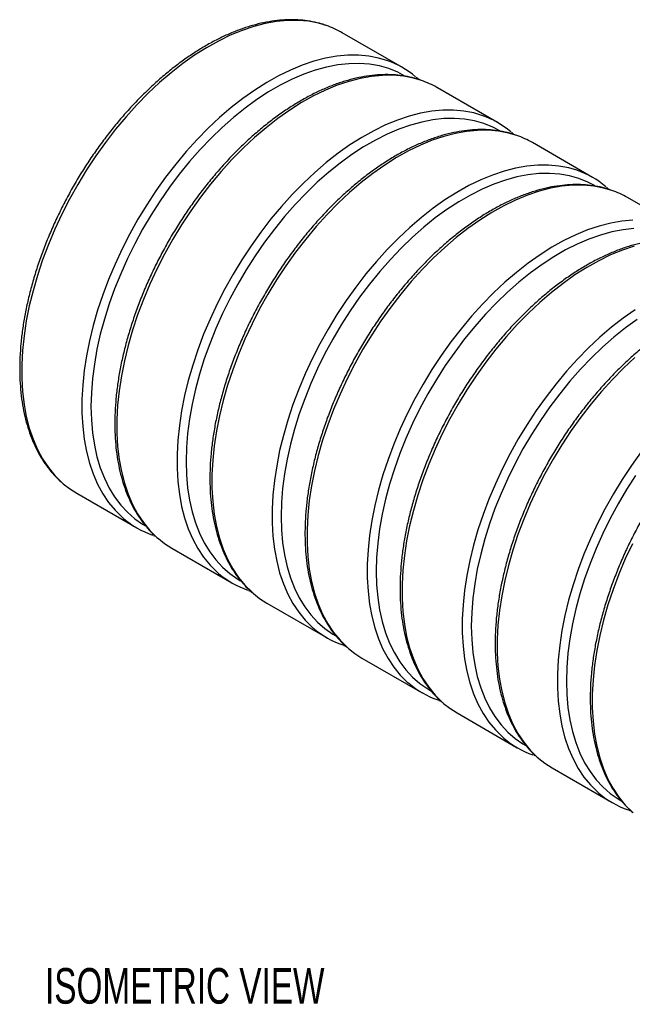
# Model space of a CAD drawing. Header units: millimetres. Extents: x 0 to 419, y 0 to 324.
# Tile 2 of 6: x 96 to 114, y 73 to 102. Entities that reach past the tile are written whole.
import ezdxf

# ---------------------------------------------------------------- set-up
doc = ezdxf.new("R2010")
doc.units = ezdxf.units.MM
doc.header["$LTSCALE"] = 0.5
doc.layers.add('DIMENSIONS', color=140, linetype='Continuous', lineweight=25)
doc.styles.add('SLDTEXTSTYLE0', font='TXT', dxfattribs={"width": 0.7})

msp = doc.modelspace()

# ---------------------------------------------------------------- linework, layer by layer
for p, q in [((107.606, 100.82), (105.815, 101.854)), ((108.088, 100.463), (108.016, 100.528)), ((110.434, 99.187), (108.643, 100.221)), ((110.916, 98.831), (110.845, 98.896)), ((113.263, 97.554), (111.471, 98.589)), ((113.745, 97.198), (113.673, 97.263)), ((116.091, 95.922), (114.3, 96.956)), ((97.915, 88.171), (99.707, 87.136)), ((100.744, 86.538), (102.535, 85.504)), ((103.572, 84.905), (105.363, 83.871)), ((106.4, 83.272), (108.192, 82.238)), ((109.229, 81.64), (111.02, 80.605)), ((112.057, 80.007), (113.848, 78.973))]:
    msp.add_line(p, q)
at = {"flags": 128}
for points in [[(105.346, 102.067), (105.105, 102.138), (104.81, 102.194), (104.503, 102.221), (104.185, 102.22), (103.859, 102.189), (103.524, 102.13), (103.182, 102.042), (102.835, 101.925), (102.484, 101.781), (102.131, 101.609), (101.776, 101.411), (101.422, 101.187), (101.07, 100.939), (100.721, 100.666), (100.376, 100.371), (100.038, 100.054), (99.707, 99.716), (99.384, 99.36), (99.072, 98.986), (98.771, 98.597), (98.482, 98.193), (98.207, 97.776), (97.946, 97.348), (97.702, 96.91), (97.474, 96.465), (97.264, 96.014), (97.072, 95.559), (96.9, 95.102), (96.747, 94.644), (96.616, 94.188), (96.505, 93.736), (96.416, 93.288), (96.349, 92.847), (96.304, 92.415), (96.282, 91.994), (96.282, 91.585), (96.304, 91.189), (96.349, 90.809), (96.416, 90.446), (96.505, 90.101), (96.616, 89.776), (96.747, 89.472), (96.9, 89.19), (97.072, 88.932), (97.264, 88.698), (97.474, 88.49), (97.517, 88.453)], [(107.138, 101.033), (106.897, 101.103), (106.601, 101.16), (106.295, 101.187), (105.977, 101.186), (105.65, 101.155), (105.315, 101.096), (104.973, 101.007), (104.626, 100.891), (104.275, 100.747), (103.922, 100.575), (103.568, 100.377), (103.214, 100.153), (102.861, 99.904), (102.512, 99.632), (102.168, 99.336), (101.829, 99.019), (101.498, 98.682), (101.176, 98.326), (100.863, 97.952), (100.562, 97.563), (100.273, 97.158), (99.998, 96.742), (99.738, 96.313), (99.493, 95.876), (99.265, 95.431), (99.055, 94.98), (98.864, 94.525), (98.691, 94.068), (98.539, 93.61), (98.407, 93.154), (98.296, 92.701), (98.207, 92.254), (98.14, 91.813), (98.095, 91.381), (98.073, 90.96), (98.073, 90.55), (98.095, 90.155), (98.14, 89.775), (98.207, 89.412), (98.296, 89.067), (98.407, 88.742), (98.539, 88.438), (98.691, 88.156), (98.864, 87.898), (99.055, 87.664), (99.265, 87.456), (99.308, 87.418)], [(107.677, 100.568), (107.466, 100.68), (107.2, 100.788), (106.919, 100.868), (106.626, 100.919), (106.321, 100.941), (106.006, 100.934), (105.682, 100.899), (105.35, 100.834), (105.012, 100.742), (104.668, 100.621), (104.321, 100.472), (103.972, 100.296), (103.622, 100.094), (103.273, 99.867), (102.926, 99.615), (102.583, 99.34), (102.245, 99.042), (101.913, 98.723), (101.588, 98.384), (101.273, 98.027), (100.968, 97.653), (100.675, 97.263), (100.395, 96.86), (100.128, 96.444), (99.877, 96.018), (99.642, 95.583), (99.424, 95.141), (99.224, 94.694), (99.042, 94.244), (98.881, 93.793), (98.739, 93.342), (98.618, 92.893), (98.519, 92.448), (98.441, 92.009), (98.385, 91.578), (98.351, 91.157), (98.34, 90.747), (98.351, 90.349), (98.385, 89.967), (98.441, 89.6), (98.519, 89.251), (98.618, 88.921), (98.739, 88.612), (98.881, 88.324), (99.042, 88.06), (99.224, 87.819), (99.424, 87.603), (99.642, 87.413), (99.877, 87.25), (99.964, 87.199)], [(108.175, 100.434), (107.934, 100.505), (107.638, 100.561), (107.331, 100.589), (107.014, 100.587), (106.687, 100.556), (106.352, 100.497), (106.01, 100.409), (105.663, 100.292), (105.312, 100.148), (104.959, 99.976), (104.605, 99.778), (104.251, 99.554), (103.898, 99.306), (103.549, 99.033), (103.205, 98.738), (102.866, 98.421), (102.535, 98.084), (102.213, 97.727), (101.9, 97.354), (101.599, 96.964), (101.31, 96.56), (101.035, 96.143), (100.775, 95.715), (100.53, 95.277), (100.302, 94.832), (100.092, 94.381), (99.9, 93.926), (99.728, 93.469), (99.576, 93.012), (99.444, 92.556), (99.333, 92.103), (99.244, 91.655), (99.177, 91.215), (99.132, 90.783), (99.11, 90.361), (99.11, 89.952), (99.132, 89.556), (99.177, 89.176), (99.244, 88.813), (99.333, 88.468), (99.444, 88.143), (99.576, 87.839), (99.728, 87.557), (99.9, 87.299), (100.092, 87.066), (100.302, 86.857), (100.345, 86.82)], [(109.966, 99.4), (109.725, 99.471), (109.43, 99.527), (109.123, 99.554), (108.805, 99.553), (108.478, 99.522), (108.143, 99.463), (107.802, 99.375), (107.455, 99.258), (107.104, 99.114), (106.751, 98.942), (106.396, 98.744), (106.042, 98.52), (105.69, 98.272), (105.341, 97.999), (104.996, 97.704), (104.658, 97.387), (104.327, 97.049), (104.004, 96.693), (103.692, 96.32), (103.39, 95.93), (103.102, 95.526), (102.827, 95.109), (102.566, 94.681), (102.322, 94.243), (102.094, 93.798), (101.884, 93.347), (101.692, 92.892), (101.52, 92.435), (101.367, 91.977), (101.235, 91.521), (101.125, 91.069), (101.036, 90.621), (100.969, 90.18), (100.924, 89.748), (100.901, 89.327), (100.901, 88.918), (100.924, 88.522), (100.969, 88.142), (101.036, 87.779), (101.125, 87.434), (101.235, 87.109), (101.367, 86.805), (101.52, 86.523), (101.692, 86.265), (101.884, 86.031), (102.094, 85.823), (102.137, 85.786)], [(110.506, 98.935), (110.294, 99.047), (110.028, 99.155), (109.748, 99.235), (109.454, 99.286), (109.15, 99.308), (108.835, 99.302), (108.51, 99.266), (108.178, 99.202), (107.84, 99.109), (107.497, 98.988), (107.15, 98.839), (106.8, 98.663), (106.451, 98.462), (106.102, 98.234), (105.755, 97.982), (105.411, 97.707), (105.073, 97.409), (104.741, 97.09), (104.417, 96.751), (104.101, 96.394), (103.797, 96.02), (103.504, 95.63), (103.223, 95.227), (102.957, 94.811), (102.706, 94.385), (102.47, 93.95), (102.252, 93.509), (102.052, 93.062), (101.871, 92.612), (101.709, 92.16), (101.567, 91.709), (101.447, 91.26), (101.347, 90.815), (101.269, 90.377), (101.213, 89.946), (101.18, 89.524), (101.169, 89.114), (101.18, 88.717), (101.213, 88.334), (101.269, 87.967), (101.347, 87.618), (101.447, 87.289), (101.567, 86.979), (101.709, 86.692), (101.871, 86.427), (102.052, 86.186), (102.252, 85.97), (102.47, 85.781), (102.706, 85.617), (102.792, 85.566)], [(111.003, 98.801), (110.762, 98.872), (110.467, 98.928), (110.16, 98.956), (109.842, 98.954), (109.515, 98.924), (109.18, 98.864), (108.839, 98.776), (108.492, 98.66), (108.141, 98.515), (107.787, 98.344), (107.433, 98.146), (107.079, 97.922), (106.727, 97.673), (106.378, 97.4), (106.033, 97.105), (105.695, 96.788), (105.363, 96.451), (105.041, 96.095), (104.729, 95.721), (104.427, 95.331), (104.139, 94.927), (103.863, 94.51), (103.603, 94.082), (103.358, 93.645), (103.131, 93.2), (102.92, 92.749), (102.729, 92.294), (102.556, 91.836), (102.404, 91.379), (102.272, 90.923), (102.162, 90.47), (102.073, 90.022), (102.006, 89.582), (101.961, 89.15), (101.938, 88.728), (101.938, 88.319), (101.961, 87.923), (102.006, 87.543), (102.073, 87.18), (102.162, 86.835), (102.272, 86.51), (102.404, 86.206), (102.556, 85.925), (102.729, 85.666), (102.92, 85.433), (103.131, 85.224), (103.174, 85.187)], [(112.795, 97.767), (112.553, 97.838), (112.258, 97.894), (111.951, 97.922), (111.634, 97.92), (111.307, 97.889), (110.972, 97.83), (110.63, 97.742), (110.283, 97.625), (109.932, 97.481), (109.579, 97.31), (109.224, 97.111), (108.87, 96.888), (108.518, 96.639), (108.169, 96.366), (107.825, 96.071), (107.486, 95.754), (107.155, 95.417), (106.832, 95.06), (106.52, 94.687), (106.219, 94.297), (105.93, 93.893), (105.655, 93.476), (105.395, 93.048), (105.15, 92.61), (104.922, 92.165), (104.712, 91.714), (104.52, 91.259), (104.348, 90.802), (104.196, 90.345), (104.064, 89.889), (103.953, 89.436), (103.864, 88.988), (103.797, 88.548), (103.752, 88.116), (103.73, 87.694), (103.73, 87.285), (103.752, 86.889), (103.797, 86.509), (103.864, 86.146), (103.953, 85.801), (104.064, 85.476), (104.196, 85.172), (104.348, 84.891), (104.52, 84.632), (104.712, 84.399), (104.922, 84.19), (104.965, 84.153)], [(113.334, 97.302), (113.123, 97.414), (112.856, 97.522), (112.576, 97.602), (112.283, 97.653), (111.978, 97.675), (111.663, 97.669), (111.339, 97.633), (111.007, 97.569), (110.668, 97.476), (110.325, 97.355), (109.978, 97.206), (109.629, 97.031), (109.279, 96.829), (108.93, 96.601), (108.583, 96.349), (108.24, 96.074), (107.901, 95.776), (107.569, 95.457), (107.245, 95.118), (106.93, 94.761), (106.625, 94.387), (106.332, 93.997), (106.052, 93.594), (105.785, 93.178), (105.534, 92.752), (105.299, 92.317), (105.081, 91.876), (104.88, 91.429), (104.699, 90.979), (104.537, 90.527), (104.396, 90.076), (104.275, 89.627), (104.175, 89.183), (104.098, 88.744), (104.042, 88.313), (104.008, 87.891), (103.997, 87.481), (104.008, 87.084), (104.042, 86.701), (104.098, 86.335), (104.175, 85.986), (104.275, 85.656), (104.396, 85.347), (104.537, 85.059), (104.699, 84.794), (104.88, 84.553), (105.081, 84.338), (105.299, 84.148), (105.534, 83.984), (105.621, 83.933)], [(113.832, 97.169), (113.59, 97.239), (113.295, 97.296), (112.988, 97.323), (112.671, 97.321), (112.344, 97.291), (112.009, 97.231), (111.667, 97.143), (111.32, 97.027), (110.969, 96.882), (110.616, 96.711), (110.261, 96.513), (109.907, 96.289), (109.555, 96.04), (109.206, 95.768), (108.861, 95.472), (108.523, 95.155), (108.192, 94.818), (107.869, 94.462), (107.557, 94.088), (107.256, 93.698), (106.967, 93.294), (106.692, 92.877), (106.431, 92.449), (106.187, 92.012), (105.959, 91.567), (105.749, 91.116), (105.557, 90.661), (105.385, 90.204), (105.232, 89.746), (105.101, 89.29), (104.99, 88.837), (104.901, 88.39), (104.834, 87.949), (104.789, 87.517), (104.767, 87.096), (104.767, 86.686), (104.789, 86.291), (104.834, 85.911), (104.901, 85.547), (104.99, 85.203), (105.101, 84.878), (105.232, 84.574), (105.385, 84.292), (105.557, 84.034), (105.749, 83.8), (105.959, 83.592), (106.002, 83.554)], [(114.462, 96.287), (114.135, 96.257), (113.8, 96.197), (113.458, 96.109), (113.111, 95.993), (112.761, 95.848), (112.407, 95.677), (112.053, 95.479), (111.699, 95.255), (111.346, 95.006), (110.997, 94.733), (110.653, 94.438), (110.314, 94.121), (109.983, 93.784), (109.661, 93.428), (109.348, 93.054), (109.047, 92.664), (108.758, 92.26), (108.483, 91.843), (108.223, 91.415), (107.978, 90.978), (107.75, 90.533), (107.54, 90.082), (107.349, 89.627), (107.176, 89.169), (107.024, 88.712), (106.892, 88.256), (106.782, 87.803), (106.693, 87.355), (106.625, 86.915), (106.581, 86.483), (106.558, 86.061), (106.558, 85.652), (106.581, 85.257), (106.625, 84.876), (106.693, 84.513), (106.782, 84.168), (106.892, 83.843), (107.024, 83.539), (107.176, 83.258), (107.349, 83), (107.54, 82.766), (107.75, 82.558), (107.793, 82.52)], [(114.491, 96.036), (114.167, 96), (113.835, 95.936), (113.497, 95.843), (113.153, 95.722), (112.806, 95.574), (112.457, 95.398), (112.107, 95.196), (111.758, 94.969), (111.411, 94.717), (111.068, 94.441), (110.73, 94.143), (110.398, 93.824), (110.073, 93.486), (109.758, 93.128), (109.453, 92.754), (109.16, 92.365), (108.88, 91.961), (108.614, 91.546), (108.362, 91.119), (108.127, 90.685), (107.909, 90.243), (107.709, 89.796), (107.527, 89.346), (107.366, 88.894), (107.224, 88.443), (107.103, 87.994), (107.004, 87.55), (106.926, 87.111), (106.87, 86.68), (106.836, 86.259), (106.825, 85.848), (106.836, 85.451), (106.87, 85.068), (106.926, 84.702), (107.004, 84.353), (107.103, 84.023), (107.224, 83.714), (107.366, 83.426), (107.527, 83.161), (107.709, 82.921), (107.909, 82.705), (108.127, 82.515), (108.362, 82.352), (108.449, 82.301)], [(114.495, 95.51), (114.148, 95.394), (113.798, 95.25), (113.444, 95.078), (113.09, 94.88), (112.736, 94.656), (112.383, 94.407), (112.034, 94.135), (111.69, 93.839), (111.351, 93.522), (111.02, 93.185), (110.698, 92.829), (110.385, 92.455), (110.084, 92.066), (109.795, 91.662), (109.52, 91.245), (109.26, 90.817), (109.015, 90.379), (108.787, 89.934), (108.577, 89.483), (108.386, 89.028), (108.213, 88.571), (108.061, 88.113), (107.929, 87.657), (107.819, 87.204), (107.729, 86.757), (107.662, 86.316), (107.618, 85.884), (107.595, 85.463), (107.595, 85.053), (107.618, 84.658), (107.662, 84.278), (107.729, 83.915), (107.819, 83.57), (107.929, 83.245), (108.061, 82.941), (108.213, 82.659), (108.386, 82.401), (108.577, 82.167), (108.787, 81.959), (108.83, 81.921)], [(114.527, 93.622), (114.175, 93.373), (113.826, 93.101), (113.481, 92.805), (113.143, 92.488), (112.812, 92.151), (112.489, 91.795), (112.177, 91.421), (111.876, 91.031), (111.587, 90.627), (111.312, 90.21), (111.051, 89.782), (110.807, 89.345), (110.579, 88.9), (110.369, 88.449), (110.177, 87.994), (110.005, 87.537), (109.852, 87.079), (109.721, 86.623), (109.61, 86.17), (109.521, 85.723), (109.454, 85.282), (109.409, 84.85), (109.386, 84.429), (109.386, 84.019), (109.409, 83.624), (109.454, 83.244), (109.521, 82.88), (109.61, 82.536), (109.721, 82.211), (109.852, 81.907), (110.005, 81.625), (110.177, 81.367), (110.369, 81.133), (110.579, 80.925), (110.622, 80.887)], [(114.587, 93.336), (114.24, 93.084), (113.896, 92.808), (113.558, 92.511), (113.226, 92.192), (112.902, 91.853), (112.587, 91.496), (112.282, 91.121), (111.989, 90.732), (111.708, 90.328), (111.442, 89.913), (111.191, 89.487), (110.955, 89.052), (110.737, 88.61), (110.537, 88.163), (110.356, 87.713), (110.194, 87.262), (110.052, 86.811), (109.932, 86.362), (109.832, 85.917), (109.754, 85.478), (109.698, 85.047), (109.665, 84.626), (109.654, 84.216), (109.665, 83.818), (109.698, 83.436), (109.754, 83.069), (109.832, 82.72), (109.932, 82.39), (110.052, 82.081), (110.194, 81.793), (110.356, 81.529), (110.537, 81.288), (110.737, 81.072), (110.955, 80.882), (111.191, 80.719), (111.277, 80.668)], [(114.518, 92.207), (114.18, 91.89), (113.849, 91.552), (113.526, 91.196), (113.214, 90.823), (112.912, 90.433), (112.624, 90.029), (112.349, 89.612), (112.088, 89.184), (111.844, 88.746), (111.616, 88.301), (111.406, 87.85), (111.214, 87.395), (111.042, 86.938), (110.889, 86.481), (110.757, 86.024), (110.647, 85.572), (110.558, 85.124), (110.491, 84.683), (110.446, 84.252), (110.423, 83.83), (110.423, 83.421), (110.446, 83.025), (110.491, 82.645), (110.558, 82.282), (110.647, 81.937), (110.757, 81.612), (110.889, 81.308), (111.042, 81.026), (111.214, 80.768), (111.406, 80.534), (111.616, 80.326), (111.659, 80.289)], [(114.704, 89.399), (114.415, 88.995), (114.14, 88.578), (113.88, 88.15), (113.635, 87.712), (113.407, 87.267), (113.197, 86.816), (113.005, 86.361), (112.833, 85.904), (112.681, 85.446), (112.549, 84.99), (112.438, 84.538), (112.349, 84.09), (112.282, 83.649), (112.237, 83.217), (112.215, 82.796), (112.215, 82.387), (112.237, 81.991), (112.282, 81.611), (112.349, 81.248), (112.438, 80.903), (112.549, 80.578), (112.681, 80.274), (112.833, 79.992), (113.005, 79.734), (113.197, 79.5), (113.407, 79.292), (113.45, 79.254)], [(114.537, 88.696), (114.27, 88.28), (114.019, 87.854), (113.784, 87.419), (113.566, 86.977), (113.366, 86.531), (113.184, 86.08), (113.022, 85.629), (112.881, 85.178), (112.76, 84.729), (112.66, 84.284), (112.583, 83.845), (112.527, 83.414), (112.493, 82.993), (112.482, 82.583), (112.493, 82.185), (112.527, 81.803), (112.583, 81.436), (112.66, 81.087), (112.76, 80.758), (112.881, 80.448), (113.022, 80.161), (113.184, 79.896), (113.366, 79.655), (113.566, 79.439), (113.784, 79.249), (114.019, 79.086), (114.106, 79.035)], [(97.517, 88.453), (97.702, 88.308), (97.915, 88.171)], [(100.345, 86.82), (100.53, 86.675), (100.744, 86.538)], [(114.444, 86.668), (114.234, 86.217), (114.042, 85.762), (113.87, 85.305), (113.718, 84.848), (113.586, 84.392), (113.475, 83.939), (113.386, 83.491), (113.319, 83.051), (113.274, 82.619), (113.252, 82.197), (113.252, 81.788), (113.274, 81.392), (113.319, 81.012), (113.386, 80.649), (113.475, 80.304), (113.586, 79.979), (113.718, 79.675), (113.87, 79.394), (114.042, 79.135), (114.234, 78.902), (114.444, 78.693)], [(103.174, 85.187), (103.358, 85.042), (103.572, 84.905)], [(106.002, 83.554), (106.187, 83.41), (106.4, 83.272)], [(108.83, 81.921), (109.015, 81.777), (109.229, 81.64)], [(111.659, 80.289), (111.844, 80.144), (112.057, 80.007)]]:
    msp.add_lwpolyline(points, dxfattribs=at)
for centre, radius, start, end in [((104.482, 99.542), 2.669, 60.0414, 71.0977), ((106.277, 98.518), 2.658, 49.652, 71.1029), ((107.31, 97.909), 2.669, 60.0414, 71.0977), ((109.105, 96.885), 2.658, 49.652, 71.1029), ((110.139, 96.276), 2.669, 60.0414, 71.0977), ((111.934, 95.252), 2.658, 49.652, 71.1029), ((112.967, 94.644), 2.669, 60.0414, 71.0977), ((101.033, 89.434), 2.653, 229.4466, 251.0739), ((103.861, 87.801), 2.653, 229.4466, 251.0739), ((106.69, 86.169), 2.653, 229.4466, 251.0739), ((109.518, 84.536), 2.653, 229.4466, 251.0739), ((112.347, 82.903), 2.653, 229.4466, 251.0739), ((115.175, 81.27), 2.653, 229.4466, 251.0739)]:
    msp.add_arc(centre, radius, start, end)
for points, knots in [([(105.322, 102.074), (105.284, 102.088), (105.157, 102.134), (104.93, 102.186), (104.641, 102.23), (104.342, 102.246), (104.034, 102.236), (103.717, 102.201), (103.395, 102.139), (103.066, 102.052), (102.733, 101.939), (102.398, 101.801), (102.06, 101.638), (101.722, 101.452), (101.385, 101.243), (101.05, 101.011), (100.718, 100.758), (100.39, 100.484), (100.067, 100.191), (99.751, 99.88), (99.443, 99.551), (99.143, 99.206), (98.853, 98.847), (98.574, 98.474), (98.306, 98.088), (98.051, 97.692), (97.81, 97.286), (97.583, 96.872), (97.371, 96.452), (97.175, 96.026), (96.996, 95.597), (96.834, 95.166), (96.689, 94.734), (96.564, 94.303), (96.457, 93.874), (96.369, 93.45), (96.301, 93.03), (96.253, 92.618), (96.225, 92.214), (96.217, 91.819), (96.23, 91.436), (96.263, 91.065), (96.317, 90.708), (96.391, 90.366), (96.485, 90.041), (96.599, 89.733), (96.732, 89.445), (96.884, 89.177), (97.055, 88.929), (97.244, 88.706), (97.392, 88.553), (97.482, 88.481), (97.498, 88.469)], [0, 0, 0, 0, 0.008703, 0.028843, 0.049041, 0.069313, 0.089664, 0.110091, 0.130586, 0.151135, 0.171725, 0.192343, 0.212977, 0.23362, 0.254265, 0.274906, 0.295541, 0.31617, 0.336792, 0.357406, 0.378013, 0.398614, 0.41921, 0.439802, 0.46039, 0.480976, 0.501561, 0.522146, 0.542732, 0.56332, 0.583911, 0.604505, 0.625105, 0.645711, 0.666324, 0.686945, 0.707576, 0.728215, 0.748864, 0.769521, 0.790186, 0.810855, 0.831523, 0.852183, 0.872826, 0.893438, 0.914006, 0.934516, 0.954953, 0.975308, 0.99558, 1, 1, 1, 1]), ([(108.15, 100.442), (108.112, 100.455), (107.985, 100.502), (107.758, 100.553), (107.469, 100.597), (107.17, 100.613), (106.862, 100.604), (106.546, 100.568), (106.223, 100.506), (105.895, 100.419), (105.562, 100.306), (105.226, 100.168), (104.889, 100.006), (104.551, 99.819), (104.213, 99.61), (103.878, 99.378), (103.546, 99.125), (103.218, 98.852), (102.896, 98.558), (102.58, 98.247), (102.271, 97.918), (101.972, 97.574), (101.682, 97.214), (101.402, 96.841), (101.135, 96.455), (100.88, 96.059), (100.638, 95.653), (100.411, 95.239), (100.199, 94.819), (100.003, 94.393), (99.824, 93.964), (99.662, 93.533), (99.518, 93.101), (99.392, 92.67), (99.285, 92.242), (99.197, 91.817), (99.129, 91.398), (99.081, 90.985), (99.053, 90.581), (99.045, 90.186), (99.058, 89.803), (99.091, 89.432), (99.145, 89.075), (99.219, 88.733), (99.313, 88.408), (99.427, 88.1), (99.56, 87.812), (99.713, 87.544), (99.883, 87.297), (100.072, 87.074), (100.22, 86.92), (100.311, 86.849), (100.327, 86.836)], [0, 0, 0, 0, 0.008703, 0.028843, 0.049041, 0.069313, 0.089664, 0.110091, 0.130586, 0.151135, 0.171725, 0.192343, 0.212977, 0.23362, 0.254265, 0.274906, 0.295541, 0.31617, 0.336792, 0.357406, 0.378013, 0.398614, 0.41921, 0.439802, 0.46039, 0.480976, 0.501561, 0.522146, 0.542732, 0.56332, 0.583911, 0.604505, 0.625105, 0.645711, 0.666324, 0.686945, 0.707576, 0.728215, 0.748864, 0.769521, 0.790186, 0.810855, 0.831523, 0.852183, 0.872826, 0.893438, 0.914006, 0.934516, 0.954953, 0.975308, 0.99558, 1, 1, 1, 1]), ([(110.979, 98.809), (110.94, 98.823), (110.814, 98.869), (110.586, 98.921), (110.298, 98.964), (109.998, 98.98), (109.69, 98.971), (109.374, 98.935), (109.051, 98.874), (108.723, 98.786), (108.39, 98.673), (108.054, 98.535), (107.717, 98.373), (107.379, 98.187), (107.042, 97.977), (106.706, 97.745), (106.374, 97.492), (106.046, 97.219), (105.724, 96.926), (105.408, 96.614), (105.1, 96.286), (104.8, 95.941), (104.51, 95.581), (104.231, 95.208), (103.963, 94.823), (103.708, 94.426), (103.467, 94.02), (103.24, 93.607), (103.028, 93.186), (102.832, 92.761), (102.652, 92.331), (102.49, 91.9), (102.346, 91.468), (102.22, 91.037), (102.113, 90.609), (102.026, 90.184), (101.958, 89.765), (101.909, 89.352), (101.881, 88.948), (101.874, 88.554), (101.886, 88.17), (101.92, 87.799), (101.973, 87.442), (102.047, 87.101), (102.141, 86.775), (102.255, 86.468), (102.389, 86.179), (102.541, 85.911), (102.711, 85.664), (102.9, 85.441), (103.049, 85.287), (103.139, 85.216), (103.155, 85.203)], [0, 0, 0, 0, 0.008703, 0.028843, 0.049041, 0.069313, 0.089664, 0.110091, 0.130586, 0.151135, 0.171725, 0.192343, 0.212977, 0.23362, 0.254265, 0.274906, 0.295541, 0.31617, 0.336792, 0.357406, 0.378013, 0.398614, 0.41921, 0.439802, 0.46039, 0.480976, 0.501561, 0.522146, 0.542732, 0.56332, 0.583911, 0.604505, 0.625105, 0.645711, 0.666324, 0.686945, 0.707576, 0.728215, 0.748864, 0.769521, 0.790186, 0.810855, 0.831523, 0.852183, 0.872826, 0.893438, 0.914006, 0.934516, 0.954953, 0.975308, 0.99558, 1, 1, 1, 1]), ([(113.807, 97.176), (113.769, 97.19), (113.642, 97.236), (113.415, 97.288), (113.126, 97.331), (112.827, 97.347), (112.519, 97.338), (112.203, 97.302), (111.88, 97.241), (111.551, 97.153), (111.219, 97.04), (110.883, 96.903), (110.545, 96.74), (110.207, 96.554), (109.87, 96.344), (109.535, 96.113), (109.203, 95.86), (108.875, 95.586), (108.552, 95.293), (108.236, 94.981), (107.928, 94.653), (107.628, 94.308), (107.338, 93.948), (107.059, 93.575), (106.791, 93.19), (106.537, 92.793), (106.295, 92.388), (106.068, 91.974), (105.856, 91.553), (105.66, 91.128), (105.481, 90.699), (105.319, 90.267), (105.175, 89.836), (105.049, 89.405), (104.942, 88.976), (104.854, 88.551), (104.786, 88.132), (104.738, 87.72), (104.71, 87.315), (104.702, 86.921), (104.715, 86.538), (104.748, 86.167), (104.802, 85.81), (104.876, 85.468), (104.97, 85.142), (105.084, 84.835), (105.217, 84.546), (105.37, 84.278), (105.54, 84.031), (105.729, 83.808), (105.877, 83.655), (105.967, 83.583), (105.983, 83.57)], [0, 0, 0, 0, 0.0087029, 0.0288434, 0.0490414, 0.0693127, 0.0896635, 0.1100909, 0.1305857, 0.151135, 0.1717249, 0.1923427, 0.2129773, 0.2336204, 0.2542648, 0.2749059, 0.2955415, 0.3161702, 0.3367915, 0.3574056, 0.3780129, 0.3986142, 0.4192101, 0.4398018, 0.4603902, 0.4809764, 0.5015614, 0.5221465, 0.5427323, 0.56332, 0.5839107, 0.6045053, 0.6251051, 0.6457111, 0.6663242, 0.6869455, 0.7075755, 0.7282149, 0.7488635, 0.7695209, 0.7901856, 0.810855, 0.8315234, 0.8521835, 0.8728257, 0.893438, 0.9140064, 0.9345159, 0.9549529, 0.9753082, 0.99558, 1, 1, 1, 1]), ([(116.635, 95.543), (116.597, 95.557), (116.471, 95.603), (116.243, 95.655), (115.954, 95.698), (115.655, 95.715), (115.347, 95.705), (115.031, 95.67), (114.708, 95.608), (114.38, 95.521), (114.047, 95.408), (113.711, 95.27), (113.374, 95.107), (113.036, 94.921), (112.698, 94.712), (112.363, 94.48), (112.031, 94.227), (111.703, 93.953), (111.381, 93.66), (111.065, 93.349), (110.756, 93.02), (110.457, 92.675), (110.167, 92.316), (109.887, 91.942), (109.62, 91.557), (109.365, 91.161), (109.123, 90.755), (108.896, 90.341), (108.685, 89.921), (108.489, 89.495), (108.309, 89.066), (108.147, 88.635), (108.003, 88.203), (107.877, 87.772), (107.77, 87.343), (107.682, 86.919), (107.614, 86.499), (107.566, 86.087), (107.538, 85.683), (107.53, 85.288), (107.543, 84.905), (107.576, 84.534), (107.63, 84.177), (107.704, 83.835), (107.798, 83.51), (107.912, 83.202), (108.046, 82.914), (108.198, 82.646), (108.368, 82.398), (108.557, 82.175), (108.706, 82.022), (108.796, 81.95), (108.812, 81.937)], [0, 0, 0, 0, 0.0087029, 0.0288434, 0.0490414, 0.0693127, 0.0896635, 0.1100909, 0.1305857, 0.151135, 0.1717249, 0.1923427, 0.2129773, 0.2336204, 0.2542648, 0.2749059, 0.2955415, 0.3161702, 0.3367915, 0.3574056, 0.3780129, 0.3986142, 0.4192101, 0.4398018, 0.4603902, 0.4809764, 0.5015614, 0.5221465, 0.5427323, 0.56332, 0.5839107, 0.6045053, 0.6251051, 0.6457111, 0.6663242, 0.6869455, 0.7075755, 0.7282149, 0.7488635, 0.7695209, 0.7901856, 0.810855, 0.8315234, 0.8521835, 0.8728257, 0.893438, 0.9140064, 0.9345159, 0.9549529, 0.9753082, 0.99558, 1, 1, 1, 1]), ([(119.464, 93.91), (119.425, 93.924), (119.299, 93.971), (119.071, 94.022), (118.783, 94.066), (118.483, 94.082), (118.175, 94.072), (117.859, 94.037), (117.536, 93.975), (117.208, 93.888), (116.875, 93.775), (116.54, 93.637), (116.202, 93.475), (115.864, 93.288), (115.527, 93.079), (115.192, 92.847), (114.859, 92.594), (114.531, 92.32), (114.209, 92.027), (113.893, 91.716), (113.585, 91.387), (113.285, 91.042), (112.995, 90.683), (112.716, 90.31), (112.448, 89.924), (112.193, 89.528), (111.952, 89.122), (111.725, 88.708), (111.513, 88.288), (111.317, 87.862), (111.138, 87.433), (110.975, 87.002), (110.831, 86.57), (110.705, 86.139), (110.598, 85.71), (110.511, 85.286), (110.443, 84.866), (110.394, 84.454), (110.366, 84.05), (110.359, 83.655), (110.372, 83.272), (110.405, 82.901), (110.458, 82.544), (110.532, 82.202), (110.627, 81.877), (110.741, 81.569), (110.874, 81.281), (111.026, 81.013), (111.196, 80.766), (111.385, 80.543), (111.534, 80.389), (111.624, 80.317), (111.64, 80.305)], [0, 0, 0, 0, 0.008703, 0.028843, 0.049041, 0.069313, 0.089664, 0.110091, 0.130586, 0.151135, 0.171725, 0.192343, 0.212977, 0.23362, 0.254265, 0.274906, 0.295541, 0.31617, 0.336792, 0.357406, 0.378013, 0.398614, 0.41921, 0.439802, 0.46039, 0.480976, 0.501561, 0.522146, 0.542732, 0.56332, 0.583911, 0.604505, 0.625105, 0.645711, 0.666324, 0.686945, 0.707576, 0.728215, 0.748864, 0.769521, 0.790186, 0.810855, 0.831523, 0.852183, 0.872826, 0.893438, 0.914006, 0.934516, 0.954953, 0.975308, 0.99558, 1, 1, 1, 1]), ([(122.292, 92.278), (122.254, 92.292), (122.127, 92.338), (121.9, 92.389), (121.611, 92.433), (121.312, 92.449), (121.004, 92.44), (120.688, 92.404), (120.365, 92.342), (120.036, 92.255), (119.704, 92.142), (119.368, 92.004), (119.03, 91.842), (118.692, 91.655), (118.355, 91.446), (118.02, 91.214), (117.688, 90.961), (117.36, 90.688), (117.037, 90.395), (116.721, 90.083), (116.413, 89.754), (116.113, 89.41), (115.823, 89.05), (115.544, 88.677), (115.277, 88.291), (115.022, 87.895), (114.78, 87.489), (114.553, 87.076), (114.341, 86.655), (114.145, 86.23), (113.966, 85.8), (113.804, 85.369), (113.66, 84.937), (113.534, 84.506), (113.427, 84.078), (113.339, 83.653), (113.271, 83.234), (113.223, 82.821), (113.195, 82.417), (113.187, 82.023), (113.2, 81.639), (113.233, 81.268), (113.287, 80.911), (113.361, 80.569), (113.455, 80.244), (113.569, 79.937), (113.702, 79.648), (113.855, 79.38), (114.025, 79.133), (114.214, 78.91), (114.362, 78.756), (114.452, 78.685), (114.469, 78.672)], [0, 0, 0, 0, 0.008703, 0.028843, 0.049041, 0.069313, 0.089664, 0.110091, 0.130586, 0.151135, 0.171725, 0.192343, 0.212977, 0.23362, 0.254265, 0.274906, 0.295541, 0.31617, 0.336792, 0.357406, 0.378013, 0.398614, 0.41921, 0.439802, 0.46039, 0.480976, 0.501561, 0.522146, 0.542732, 0.56332, 0.583911, 0.604505, 0.625105, 0.645711, 0.666324, 0.686945, 0.707576, 0.728215, 0.748864, 0.769521, 0.790186, 0.810855, 0.831523, 0.852183, 0.872826, 0.893438, 0.914006, 0.934516, 0.954953, 0.975308, 0.99558, 1, 1, 1, 1]), ([(100.196, 86.914), (100.199, 86.913), (100.219, 86.905), (100.24, 86.9), (100.257, 86.896)], [0, 0, 0, 0, 0.1667905, 1, 1, 1, 1]), ([(103.024, 85.282), (103.028, 85.28), (103.047, 85.272), (103.068, 85.267), (103.085, 85.263)], [0, 0, 0, 0, 0.16679, 1, 1, 1, 1]), ([(105.853, 83.649), (105.856, 83.648), (105.875, 83.64), (105.896, 83.635), (105.914, 83.63)], [0, 0, 0, 0, 0.16679, 1, 1, 1, 1]), ([(108.681, 82.016), (108.684, 82.015), (108.704, 82.007), (108.725, 82.002), (108.742, 81.998)], [0, 0, 0, 0, 0.16679, 1, 1, 1, 1]), ([(111.509, 80.383), (111.513, 80.382), (111.532, 80.374), (111.553, 80.369), (111.57, 80.365)], [0, 0, 0, 0, 0.16679, 1, 1, 1, 1]), ([(114.338, 78.751), (114.341, 78.749), (114.361, 78.741), (114.381, 78.736), (114.399, 78.732)], [0, 0, 0, 0, 0.16679, 1, 1, 1, 1])]:
    msp.add_open_spline(points, degree=3, knots=knots)

# ---------------------------------------------------------------- texts
at = {"layer": 'DIMENSIONS', "insert": (96.974, 74.057), "char_height": 1.05833, "attachment_point": 1, "style": 'SLDTEXTSTYLE0'}
msp.add_mtext('ISOMETRIC VIEW', dxfattribs=at)

doc.saveas('drawing.dxf')
